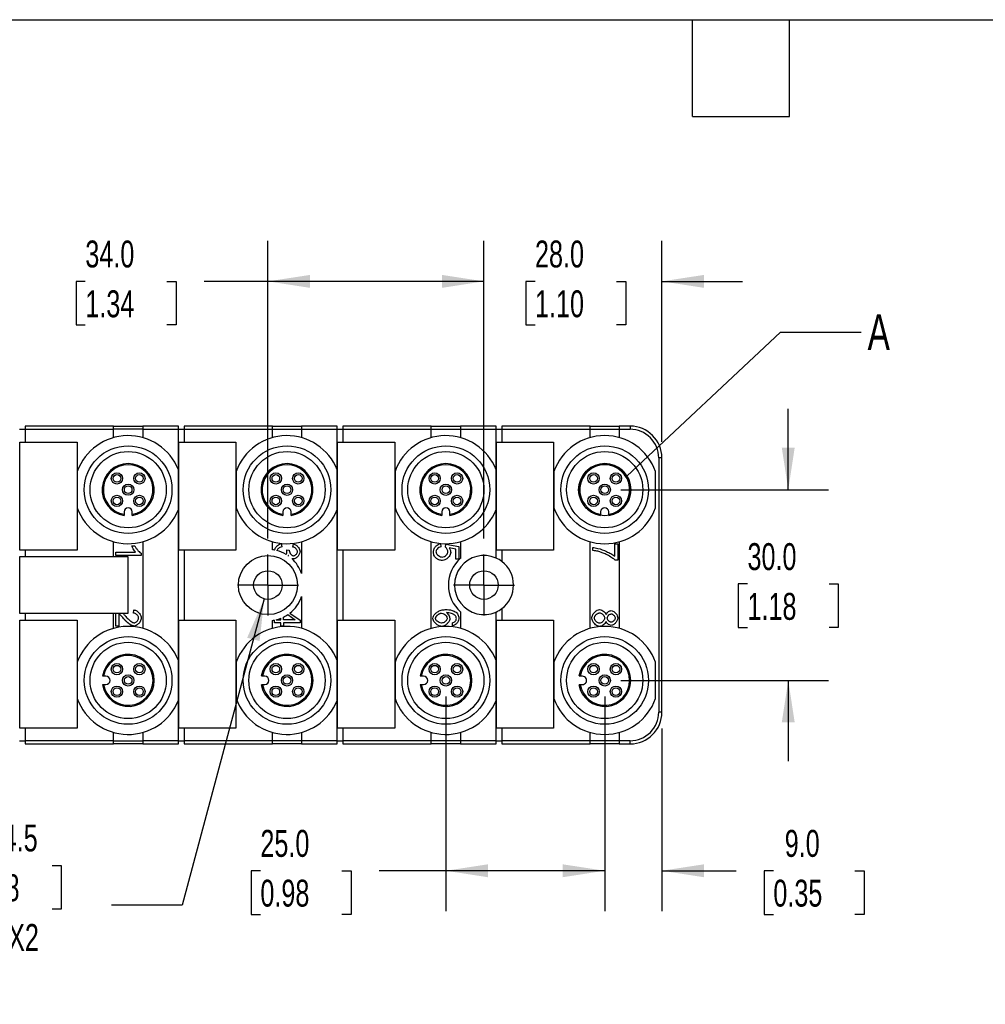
# Model space of a CAD drawing. Header units: millimetres. Extents: x 13 to 546, y 13 to 419.
# Tile 3 of 10: x 166 to 318, y 264 to 419. Entities that reach past the tile are written whole.
import ezdxf

# ---------------------------------------------------------------- set-up
doc = ezdxf.new("R2010")
doc.units = ezdxf.units.MM
doc.header["$LTSCALE"] = 2
doc.linetypes.add('SLD-Center', pattern=[19.05, 15.24, -1.27, 1.27, -1.27])
doc.linetypes.add('SLD-Solid', pattern=[0])
doc.layers.add('CENTER', color=40, linetype='SLD-Center')
doc.layers.add('DIMENSIONS', color=140, linetype='SLD-Solid', lineweight=25)
doc.layers.add('TEXT', color=140, linetype='SLD-Solid', lineweight=25)
doc.styles.add('SLDTEXTSTYLE0', font='TXT', dxfattribs={"width": 0.7})
doc.dimstyles.new('SLDDIMSTYLE0', dxfattribs={"dimtxt": 4.316016, "dimasz": 6.604, "dimexe": 0, "dimexo": 0.0625, "dimgap": 1.079004, "dimtad": 0, "dimtih": 1, "dimtoh": 1, "dimdec": 1, "dimrnd": 1e-09, "dimzin": 4, "dimdsep": 46, "dimtxsty": 'SLDTEXTSTYLE0', "dimsah": 1, "dimcen": 0.09, "dimadec": 0, "dimazin": 1, "dimtfac": 1, "dimtdec": 1, "dimtofl": 0, "dimtmove": 0, "dimatfit": 3, "dimfxl": 0, "dimfrac": 2, "dimtolj": 1, "dimtzin": 12, "dimarcsym": 0})
doc.dimstyles.new('SLDDIMSTYLE1', dxfattribs={"dimtxt": 4.316016, "dimasz": 6.604, "dimexe": 0, "dimexo": 0.0625, "dimgap": 1.079004, "dimtad": 0, "dimtih": 1, "dimtoh": 1, "dimdec": 1, "dimrnd": 1e-09, "dimzin": 4, "dimdsep": 46, "dimtxsty": 'SLDTEXTSTYLE0', "dimsah": 1, "dimcen": 0.09, "dimadec": 0, "dimazin": 1, "dimtfac": 1, "dimtdec": 1, "dimtmove": 0, "dimatfit": 0, "dimfxl": 0, "dimfrac": 2, "dimtolj": 1, "dimtzin": 12, "dimarcsym": 0})
doc.dimstyles.new('SLDDIMSTYLE4', dxfattribs={"dimtxt": 4.316016, "dimasz": 6.604, "dimexe": 0, "dimexo": 0.0625, "dimgap": 1.079004, "dimtad": 0, "dimtih": 1, "dimtoh": 1, "dimdec": 1, "dimrnd": 1e-09, "dimzin": 12, "dimdsep": 46, "dimtxsty": 'SLDTEXTSTYLE0', "dimsah": 1, "dimcen": 0, "dimadec": 0, "dimazin": 3, "dimtfac": 1, "dimtdec": 1, "dimtofl": 0, "dimtmove": 0, "dimatfit": 3, "dimfxl": 0, "dimfrac": 2, "dimtolj": 1, "dimtzin": 12, "dimarcsym": 0})
doc.dimstyles.new('SLDDIMSTYLE5', dxfattribs={"dimtxt": 0.18, "dimasz": 6.604, "dimexe": 0, "dimexo": 0.0625, "dimgap": 0, "dimtad": 0, "dimtih": 1, "dimtoh": 1, "dimdec": 0, "dimrnd": 1e-09, "dimzin": 0, "dimdsep": 46, "dimtxsty": 'Standard', "dimblk1": 'NONE', "dimblk2": 'NONE', "dimsah": 1, "dimcen": 0.09, "dimadec": 0, "dimazin": 0, "dimtfac": 6.604, "dimtdec": 0, "dimtofl": 0, "dimtmove": 0, "dimatfit": 3, "dimldrblk": 'NONE', "dimfxl": 0, "dimfrac": 2, "dimtolj": 1, "dimtzin": 0, "dimarcsym": 0})

# ---------------------------------------------------------------- blocks, each defined once
blk = doc.blocks.new('_D_8')
at = {"layer": 'DIMENSIONS'}
for p, q in [((286.85, 345.17), (286.85, 357.87)), ((260.5, 345.17), (293.2, 345.17)), ((280.43, 330.34), (278.98, 330.34)), ((278.98, 330.34), (278.98, 323.48)), ((293.26, 330.34), (294.71, 330.34)), ((294.71, 330.34), (294.71, 323.48)), ((278.98, 323.48), (280.43, 323.48)), ((294.71, 323.48), (293.26, 323.48)), ((260.5, 315.17), (293.2, 315.17)), ((286.85, 315.17), (286.85, 302.47))]:
    blk.add_line(p, q, dxfattribs=at)
for points in [[(286.85, 345.17), (287.86, 351.77), (285.83, 351.77)], [(286.85, 315.17), (285.83, 308.57), (287.86, 308.57)]]:
    blk.add_solid(points, dxfattribs=at)
at = {"layer": 'DIMENSIONS', "char_height": 4.233, "attachment_point": 1, "style": 'SLDTEXTSTYLE0'}
for s, insert in [('30.0', (280.43, 336.76)), ('1.18', (280.43, 328.93))]:
    blk.add_mtext(s, dxfattribs=dict(at, insert=insert))
blk = doc.blocks.new('_D_9')
at = {"layer": 'DIMENSIONS'}
for p, q in [((257.96, 312.63), (257.96, 278.88)), ((266.96, 307.63), (266.96, 278.88)), ((257.96, 285.23), (245.26, 285.23)), ((266.96, 285.23), (278.65, 285.23)), ((284.5, 285.23), (283.05, 285.23)), ((283.05, 285.23), (283.05, 278.37)), ((297.32, 285.23), (298.77, 285.23)), ((298.77, 285.23), (298.77, 278.37)), ((283.05, 278.37), (284.5, 278.37)), ((298.77, 278.37), (297.32, 278.37))]:
    blk.add_line(p, q, dxfattribs=at)
for points in [[(257.96, 285.23), (251.36, 286.24), (251.36, 284.21)], [(266.96, 285.23), (273.57, 284.21), (273.57, 286.24)]]:
    blk.add_solid(points, dxfattribs=at)
at = {"layer": 'DIMENSIONS', "char_height": 4.233, "attachment_point": 1, "style": 'SLDTEXTSTYLE0'}
for s, insert in [('9.0', (286.29, 291.65)), ('0.35', (284.5, 283.82))]:
    blk.add_mtext(s, dxfattribs=dict(at, insert=insert))
blk = doc.blocks.new('_D_10')
at = {"layer": 'DIMENSIONS'}
for p, q in [((232.96, 312.63), (232.96, 278.88)), ((257.96, 312.63), (257.96, 278.88)), ((203.77, 285.23), (202.32, 285.23)), ((202.32, 285.23), (202.32, 278.37)), ((216.59, 285.23), (218.04, 285.23)), ((218.04, 285.23), (218.04, 278.37)), ((232.96, 285.23), (222.44, 285.23)), ((257.96, 285.23), (232.96, 285.23)), ((202.32, 278.37), (203.77, 278.37)), ((218.04, 278.37), (216.59, 278.37))]:
    blk.add_line(p, q, dxfattribs=at)
for points in [[(232.96, 285.23), (239.57, 284.21), (239.57, 286.24)], [(257.96, 285.23), (251.36, 286.24), (251.36, 284.21)]]:
    blk.add_solid(points, dxfattribs=at)
at = {"layer": 'DIMENSIONS', "char_height": 4.233, "attachment_point": 1, "style": 'SLDTEXTSTYLE0'}
for s, insert in [('25.0', (203.77, 291.65)), ('0.98', (203.77, 283.82))]:
    blk.add_mtext(s, dxfattribs=dict(at, insert=insert))
blk = doc.blocks.new('_D_11')
at = {"layer": 'DIMENSIONS'}
for p, q in [((238.96, 337.5), (238.96, 384.29)), ((266.96, 352.71), (266.96, 384.29)), ((238.96, 377.94), (226.26, 377.94)), ((246.99, 377.94), (245.54, 377.94)), ((245.54, 377.94), (245.54, 371.08)), ((259.81, 377.94), (261.26, 377.94)), ((261.26, 377.94), (261.26, 371.08)), ((266.96, 377.94), (279.66, 377.94)), ((245.54, 371.08), (246.99, 371.08)), ((261.26, 371.08), (259.81, 371.08))]:
    blk.add_line(p, q, dxfattribs=at)
for points in [[(238.96, 377.94), (232.36, 378.95), (232.36, 376.92)], [(266.96, 377.94), (273.57, 376.92), (273.57, 378.95)]]:
    blk.add_solid(points, dxfattribs=at)
at = {"layer": 'DIMENSIONS', "char_height": 4.233, "attachment_point": 1, "style": 'SLDTEXTSTYLE0'}
for s, insert in [('28.0', (246.99, 384.36)), ('1.10', (246.99, 376.53))]:
    blk.add_mtext(s, dxfattribs=dict(at, insert=insert))
blk = doc.blocks.new('_D_12')
at = {"layer": 'DIMENSIONS'}
for p, q in [((204.96, 337.5), (204.96, 384.29)), ((238.96, 337.5), (238.96, 384.29)), ((176.22, 377.94), (174.77, 377.94)), ((174.77, 377.94), (174.77, 371.08)), ((189.05, 377.94), (190.5, 377.94)), ((190.5, 377.94), (190.5, 371.08)), ((204.96, 377.94), (194.9, 377.94)), ((238.96, 377.94), (204.96, 377.94)), ((174.77, 371.08), (176.22, 371.08)), ((190.5, 371.08), (189.05, 371.08))]:
    blk.add_line(p, q, dxfattribs=at)
for points in [[(204.96, 377.94), (211.57, 376.92), (211.57, 378.95)], [(238.96, 377.94), (232.36, 378.95), (232.36, 376.92)]]:
    blk.add_solid(points, dxfattribs=at)
at = {"layer": 'DIMENSIONS', "char_height": 4.233, "attachment_point": 1, "style": 'SLDTEXTSTYLE0'}
for s, insert in [('34.0', (176.22, 384.36)), ('1.34', (176.22, 376.53))]:
    blk.add_mtext(s, dxfattribs=dict(at, insert=insert))
blk = doc.blocks.new('_D_16')
at = {"layer": 'DIMENSIONS'}
for p, q in [((204.38, 328), (191.47, 279.81)), ((158.16, 286.07), (156.71, 286.07)), ((156.71, 286.07), (156.71, 279.21)), ((170.98, 286.07), (172.43, 286.07)), ((172.43, 286.07), (172.43, 279.21)), ((156.71, 279.21), (158.16, 279.21)), ((172.43, 279.21), (170.98, 279.21)), ((191.47, 279.81), (180.36, 279.81))]:
    blk.add_line(p, q, dxfattribs=at)
blk.add_solid([(204.38, 328), (201.69, 321.88), (203.65, 321.36)], dxfattribs=at)
at = {"layer": 'DIMENSIONS', "char_height": 4.233, "attachment_point": 1, "style": 'SLDTEXTSTYLE0'}
for s, insert in [('%%c', (156.69, 292.5)), ('4.5', (163.21, 292.5)), ('0.18', (158.16, 284.67)), ('THRU X2', (151.96, 276.85))]:
    blk.add_mtext(s, dxfattribs=dict(at, insert=insert))
blk = doc.blocks.new('SW_CENTERMARKSYMBOL_4')
at = {"layer": 'CENTER', "color": 0}
for p, q in [((0, 2.54), (0, 4.79)), ((0, 0), (0, 2.54)), ((-2.54, 0), (-4.79, 0)), ((0, 0), (-2.54, 0)), ((0, 0), (0, -2.54)), ((0, 0), (2.54, 0)), ((2.54, 0), (4.79, 0)), ((0, -2.54), (0, -4.79))]:
    blk.add_line(p, q, dxfattribs=at)
blk = doc.blocks.new('SW_CENTERMARKSYMBOL_5')
at = {"layer": 'CENTER', "color": 0}
for p, q in [((0, 2.54), (0, 4.79)), ((0, 0), (0, 2.54)), ((-2.54, 0), (-4.79, 0)), ((0, 0), (-2.54, 0)), ((0, 0), (0, -2.54)), ((0, 0), (2.54, 0)), ((2.54, 0), (4.79, 0)), ((0, -2.54), (0, -4.79))]:
    blk.add_line(p, q, dxfattribs=at)
blk = doc.blocks.new('_None')

msp = doc.modelspace()

# ---------------------------------------------------------------- linework, layer by layer
for p, q in [((180.66, 355.17), (166.76, 355.17)), ((166.76, 355.17), (166.76, 354.67)), ((180.66, 354.67), (180.66, 355.17)), ((180.66, 355.17), (185.26, 355.17)), ((190.86, 355.17), (185.26, 355.17)), ((185.26, 355.17), (185.26, 354.67)), ((190.86, 354.67), (190.86, 355.17)), ((205.66, 355.17), (191.76, 355.17)), ((191.76, 355.17), (191.76, 354.67)), ((205.66, 354.67), (205.66, 355.17)), ((205.66, 355.17), (210.26, 355.17)), ((210.26, 355.17), (210.26, 354.67)), ((215.86, 355.17), (210.26, 355.17)), ((215.86, 354.67), (215.86, 355.17)), ((230.66, 355.17), (216.76, 355.17)), ((216.76, 355.17), (216.76, 354.67)), ((230.66, 354.67), (230.66, 355.17)), ((230.66, 355.17), (235.26, 355.17)), ((235.26, 355.17), (235.26, 354.67)), ((240.86, 355.17), (235.26, 355.17)), ((240.86, 354.67), (240.86, 355.17)), ((255.66, 355.17), (241.76, 355.17)), ((241.76, 355.17), (241.76, 354.67)), ((255.66, 354.67), (255.66, 355.17)), ((255.66, 355.17), (260.26, 355.17)), ((261.96, 355.17), (260.26, 355.17)), ((260.26, 355.17), (260.26, 354.67)), ((261.96, 355.17), (261.96, 354.67)), ((165.86, 354.67), (166.76, 354.67)), ((166.76, 354.67), (180.66, 354.67)), ((166.76, 354.67), (166.76, 352.67)), ((180.66, 353.35), (180.66, 354.67)), ((185.26, 354.67), (180.66, 354.67)), ((185.26, 354.67), (190.86, 354.67)), ((185.26, 354.67), (185.26, 353.35)), ((190.86, 348.31), (190.86, 354.67)), ((190.86, 354.67), (191.76, 354.67)), ((191.76, 354.67), (205.66, 354.67)), ((191.76, 354.67), (191.76, 352.67)), ((205.66, 353.35), (205.66, 354.67)), ((205.66, 354.67), (210.26, 354.67)), ((210.26, 354.67), (215.86, 354.67)), ((210.26, 354.67), (210.26, 353.35)), ((215.86, 348.31), (215.86, 354.67)), ((215.86, 354.67), (216.76, 354.67)), ((216.76, 354.67), (230.66, 354.67)), ((216.76, 354.67), (216.76, 352.67)), ((230.66, 353.35), (230.66, 354.67)), ((230.66, 354.67), (235.26, 354.67)), ((235.26, 354.67), (240.86, 354.67)), ((235.26, 354.67), (235.26, 353.35)), ((240.86, 348.31), (240.86, 354.67)), ((240.86, 354.67), (241.76, 354.67)), ((241.76, 354.67), (255.66, 354.67)), ((241.76, 354.67), (241.76, 352.67)), ((255.66, 353.35), (255.66, 354.67)), ((255.66, 354.67), (260.26, 354.67)), ((260.26, 354.67), (261.96, 354.67)), ((260.26, 354.67), (260.26, 353.35)), ((165.91, 352.67), (174.91, 352.67)), ((165.91, 335.67), (165.91, 352.67)), ((174.91, 352.67), (174.91, 335.67)), ((190.91, 335.67), (190.91, 352.67)), ((190.91, 352.67), (199.91, 352.67)), ((199.91, 352.67), (199.91, 335.67)), ((215.91, 352.67), (224.91, 352.67)), ((215.91, 335.67), (215.91, 352.67)), ((224.91, 352.67), (224.91, 335.67)), ((240.91, 352.67), (249.91, 352.67)), ((240.91, 335.67), (240.91, 352.67)), ((249.91, 352.67), (249.91, 335.67)), ((266.96, 350.17), (266.46, 350.17)), ((266.46, 350.17), (266.46, 310.17)), ((266.96, 310.17), (266.96, 350.17)), ((174.96, 348.04), (174.96, 342.3)), ((190.86, 342.03), (190.86, 348.31)), ((199.96, 348.04), (199.96, 342.3)), ((215.86, 342.03), (215.86, 348.31)), ((224.96, 348.04), (224.96, 342.3)), ((240.86, 342.03), (240.86, 348.31)), ((249.96, 348.04), (249.96, 342.3)), ((265.96, 342.3), (265.96, 348.04)), ((182.31, 341.67), (182.31, 341.31)), ((182.31, 341.31), (182.31, 341.12)), ((183.61, 341.31), (183.61, 341.67)), ((183.61, 341.12), (183.61, 341.31)), ((190.86, 318.31), (190.86, 342.03)), ((207.31, 341.67), (207.31, 341.31)), ((207.31, 341.31), (207.31, 341.12)), ((208.61, 341.31), (208.61, 341.67)), ((208.61, 341.12), (208.61, 341.31)), ((215.86, 318.31), (215.86, 342.03)), ((232.31, 341.67), (232.31, 341.31)), ((232.31, 341.31), (232.31, 341.12)), ((233.61, 341.31), (233.61, 341.67)), ((233.61, 341.12), (233.61, 341.31)), ((240.86, 334.42), (240.86, 342.03)), ((257.31, 341.67), (257.31, 341.31)), ((257.31, 341.31), (257.31, 341.12)), ((258.61, 341.31), (258.61, 341.67)), ((258.61, 341.12), (258.61, 341.31)), ((180.66, 334.67), (180.66, 336.99)), ((183.53, 336.32), (184.01, 336.32)), ((185.26, 336.99), (185.26, 323.35)), ((205.66, 335.73), (205.66, 336.99)), ((207.06, 336.69), (207.12, 336.2)), ((208.89, 336.15), (208.98, 336.64)), ((210.26, 336.99), (210.26, 331.98)), ((230.66, 323.35), (230.66, 336.99)), ((232.11, 336.69), (232.16, 336.18)), ((232.9, 336.14), (232.96, 336.6)), ((232.96, 336.6), (235.01, 336.22)), ((235.01, 336.22), (235.01, 334.23)), ((235.26, 336.99), (235.26, 334.37)), ((255.66, 323.35), (255.66, 336.99)), ((256.07, 335.59), (256.07, 336.1)), ((259.54, 334.7), (259.54, 336.66)), ((259.54, 336.66), (260.01, 336.66)), ((260.01, 336.66), (260.01, 334.07)), ((260.26, 336.99), (260.26, 323.35)), ((174.91, 335.67), (165.91, 335.67)), ((165.91, 325.67), (165.91, 334.67)), ((165.91, 334.67), (182.91, 334.67)), ((166.76, 335.67), (166.76, 334.67)), ((181, 335.34), (184.13, 335.34)), ((181, 334.84), (181, 335.34)), ((185.01, 334.84), (181, 334.84)), ((182.91, 334.67), (182.91, 325.67)), ((185.01, 335.16), (185.01, 334.84)), ((199.91, 335.67), (190.91, 335.67)), ((191.76, 335.67), (191.76, 324.67)), ((207.89, 335.72), (208.32, 335.67)), ((224.91, 335.67), (215.91, 335.67)), ((216.76, 335.67), (216.76, 324.67)), ((234.54, 335.82), (233.47, 336.04)), ((234.54, 334.23), (234.54, 335.82)), ((249.91, 335.67), (240.91, 335.67)), ((241.76, 335.67), (241.76, 333.88)), ((235.01, 334.23), (234.54, 334.23)), ((260.01, 334.07), (259.63, 334.07)), ((210.26, 328.36), (210.26, 323.35)), ((182.91, 325.67), (165.91, 325.67)), ((166.76, 325.67), (166.76, 324.67)), ((180.66, 323.35), (180.66, 325.67)), ((181, 323.71), (181, 325.67)), ((181.47, 325.67), (181.47, 323.71)), ((183.81, 325.76), (183.86, 326.27)), ((208.08, 325.52), (209.23, 324.72)), ((208.41, 325.76), (210.01, 324.63)), ((235.26, 325.97), (235.26, 323.35)), ((240.86, 318.31), (240.86, 325.93)), ((241.76, 326.46), (241.76, 324.67)), ((165.91, 324.67), (174.91, 324.67)), ((165.91, 307.67), (165.91, 324.67)), ((174.91, 324.67), (174.91, 307.67)), ((181.47, 323.71), (181, 323.71)), ((190.91, 307.67), (190.91, 324.67)), ((190.91, 324.67), (199.91, 324.67)), ((199.91, 324.67), (199.91, 307.67)), ((205.66, 323.35), (205.66, 324.61)), ((206.01, 324.23), (206.01, 324.67)), ((206.97, 324.23), (206.01, 324.23)), ((206.24, 324.72), (206.97, 324.72)), ((206.97, 324.72), (206.97, 324.94)), ((206.97, 323.69), (206.97, 324.23)), ((207.42, 324.72), (207.42, 325.14)), ((209.23, 324.72), (207.42, 324.72)), ((210.01, 324.23), (207.42, 324.23)), ((207.42, 324.23), (207.42, 323.69)), ((210.01, 324.63), (210.01, 324.23)), ((215.91, 307.67), (215.91, 324.67)), ((215.91, 324.67), (224.91, 324.67)), ((224.91, 324.67), (224.91, 307.67)), ((234.02, 323.74), (233.98, 324.23)), ((240.91, 324.67), (249.91, 324.67)), ((240.91, 307.67), (240.91, 324.67)), ((249.91, 324.67), (249.91, 307.67)), ((207.42, 323.69), (206.97, 323.69)), ((174.96, 318.04), (174.96, 312.3)), ((190.86, 312.03), (190.86, 318.31)), ((199.96, 318.04), (199.96, 312.3)), ((215.86, 312.03), (215.86, 318.31)), ((224.96, 318.04), (224.96, 312.3)), ((240.86, 312.03), (240.86, 318.31)), ((249.96, 318.04), (249.96, 312.3)), ((265.96, 312.3), (265.96, 318.04)), ((179.1, 315.82), (178.92, 315.82)), ((178.92, 314.52), (179.1, 314.52)), ((179.46, 315.82), (179.1, 315.82)), ((179.1, 314.52), (179.46, 314.52)), ((204.1, 315.82), (203.92, 315.82)), ((203.92, 314.52), (204.1, 314.52)), ((204.46, 315.82), (204.1, 315.82)), ((204.1, 314.52), (204.46, 314.52)), ((229.1, 315.82), (228.92, 315.82)), ((228.92, 314.52), (229.1, 314.52)), ((229.46, 315.82), (229.1, 315.82)), ((229.1, 314.52), (229.46, 314.52)), ((254.1, 315.82), (253.92, 315.82)), ((253.92, 314.52), (254.1, 314.52)), ((254.46, 315.82), (254.1, 315.82)), ((254.1, 314.52), (254.46, 314.52)), ((190.86, 305.67), (190.86, 312.03)), ((215.86, 305.67), (215.86, 312.03)), ((240.86, 305.67), (240.86, 312.03)), ((266.96, 310.17), (266.46, 310.17)), ((174.91, 307.67), (165.91, 307.67)), ((166.76, 307.67), (166.76, 305.67)), ((180.66, 305.67), (180.66, 306.99)), ((185.26, 306.99), (185.26, 305.67)), ((199.91, 307.67), (190.91, 307.67)), ((191.76, 307.67), (191.76, 305.67)), ((205.66, 305.67), (205.66, 306.99)), ((210.26, 306.99), (210.26, 305.67)), ((224.91, 307.67), (215.91, 307.67)), ((216.76, 307.67), (216.76, 305.67)), ((230.66, 305.67), (230.66, 306.99)), ((235.26, 306.99), (235.26, 305.67)), ((249.91, 307.67), (240.91, 307.67)), ((241.76, 307.67), (241.76, 305.67)), ((255.66, 305.67), (255.66, 306.99)), ((260.26, 306.99), (260.26, 305.67)), ((165.86, 305.67), (166.76, 305.67)), ((180.66, 305.67), (166.76, 305.67)), ((166.76, 305.67), (166.76, 305.17)), ((166.76, 305.17), (180.66, 305.17)), ((180.66, 305.17), (180.66, 305.67)), ((180.66, 305.67), (185.26, 305.67)), ((185.26, 305.17), (180.66, 305.17)), ((190.86, 305.67), (185.26, 305.67)), ((185.26, 305.67), (185.26, 305.17)), ((185.26, 305.17), (190.86, 305.17)), ((190.86, 305.17), (190.86, 305.67)), ((190.86, 305.67), (191.76, 305.67)), ((205.66, 305.67), (191.76, 305.67)), ((191.76, 305.67), (191.76, 305.17)), ((191.76, 305.17), (205.66, 305.17)), ((205.66, 305.17), (205.66, 305.67)), ((210.26, 305.67), (205.66, 305.67)), ((210.26, 305.17), (205.66, 305.17)), ((210.26, 305.67), (210.26, 305.17)), ((215.86, 305.67), (210.26, 305.67)), ((210.26, 305.17), (215.86, 305.17)), ((215.86, 305.17), (215.86, 305.67)), ((215.86, 305.67), (216.76, 305.67)), ((230.66, 305.67), (216.76, 305.67)), ((216.76, 305.67), (216.76, 305.17)), ((216.76, 305.17), (230.66, 305.17)), ((230.66, 305.17), (230.66, 305.67)), ((235.26, 305.67), (230.66, 305.67)), ((235.26, 305.17), (230.66, 305.17)), ((240.86, 305.67), (235.26, 305.67)), ((235.26, 305.67), (235.26, 305.17)), ((235.26, 305.17), (240.86, 305.17)), ((240.86, 305.17), (240.86, 305.67)), ((240.86, 305.67), (241.76, 305.67)), ((255.66, 305.67), (241.76, 305.67)), ((241.76, 305.67), (241.76, 305.17)), ((241.76, 305.17), (255.66, 305.17)), ((255.66, 305.17), (255.66, 305.67)), ((260.26, 305.67), (255.66, 305.67)), ((260.26, 305.17), (255.66, 305.17)), ((261.96, 305.67), (260.26, 305.67)), ((260.26, 305.67), (260.26, 305.17)), ((260.26, 305.17), (261.96, 305.17)), ((261.96, 305.17), (261.96, 305.67))]:
    msp.add_line(p, q)
for centre, radius in [((182.96, 345.17), 6.9), ((207.96, 345.17), 6.9), ((232.96, 345.17), 6.9), ((257.96, 345.17), 6.9), ((182.96, 345.17), 6), ((207.96, 345.17), 6), ((232.96, 345.17), 6), ((257.96, 345.17), 6), ((181.2, 346.94), 0.889), ((181.2, 346.94), 0.6), ((184.73, 346.94), 0.889), ((184.73, 346.94), 0.6), ((206.2, 346.94), 0.889), ((206.2, 346.94), 0.6), ((209.73, 346.94), 0.888), ((209.73, 346.94), 0.6), ((231.2, 346.94), 0.888), ((231.2, 346.94), 0.6), ((234.73, 346.94), 0.889), ((234.73, 346.94), 0.6), ((256.2, 346.94), 0.889), ((256.2, 346.94), 0.6), ((259.73, 346.94), 0.889), ((259.73, 346.94), 0.6), ((182.96, 345.17), 0.888), ((182.96, 345.17), 0.6), ((207.96, 345.17), 0.889), ((207.96, 345.17), 0.6), ((232.96, 345.17), 0.889), ((232.96, 345.17), 0.6), ((257.96, 345.17), 0.888), ((257.96, 345.17), 0.6), ((181.2, 343.4), 0.888), ((181.2, 343.4), 0.6), ((184.73, 343.4), 0.889), ((184.73, 343.4), 0.6), ((206.2, 343.4), 0.889), ((206.2, 343.4), 0.6), ((209.73, 343.4), 0.888), ((209.73, 343.4), 0.6), ((231.2, 343.4), 0.889), ((231.2, 343.4), 0.6), ((234.73, 343.4), 0.889), ((234.73, 343.4), 0.6), ((256.2, 343.4), 0.889), ((256.2, 343.4), 0.6), ((259.73, 343.4), 0.889), ((259.73, 343.4), 0.6), ((204.96, 330.17), 4.65), ((204.96, 330.17), 2.25), ((238.96, 330.17), 2.25), ((182.96, 315.17), 6.9), ((182.96, 315.17), 6), ((207.96, 315.17), 6.9), ((207.96, 315.17), 6), ((232.96, 315.17), 6.9), ((232.96, 315.17), 6), ((257.96, 315.17), 6.9), ((257.96, 315.17), 6), ((181.2, 316.94), 0.889), ((181.2, 316.94), 0.6), ((184.73, 316.94), 0.889), ((184.73, 316.94), 0.6), ((206.2, 316.94), 0.889), ((206.2, 316.94), 0.6), ((209.73, 316.94), 0.888), ((209.73, 316.94), 0.6), ((231.2, 316.94), 0.888), ((231.2, 316.94), 0.6), ((234.73, 316.94), 0.889), ((234.73, 316.94), 0.6), ((256.2, 316.94), 0.889), ((256.2, 316.94), 0.6), ((259.73, 316.94), 0.889), ((259.73, 316.94), 0.6), ((182.96, 315.17), 0.888), ((207.96, 315.17), 0.889), ((232.96, 315.17), 0.889), ((257.96, 315.17), 0.888), ((182.96, 315.17), 0.6), ((207.96, 315.17), 0.6), ((232.96, 315.17), 0.6), ((257.96, 315.17), 0.6), ((181.2, 313.4), 0.888), ((181.2, 313.4), 0.6), ((184.73, 313.4), 0.889), ((184.73, 313.4), 0.6), ((206.2, 313.4), 0.889), ((206.2, 313.4), 0.6), ((209.73, 313.4), 0.888), ((209.73, 313.4), 0.6), ((231.2, 313.4), 0.889), ((231.2, 313.4), 0.6), ((234.73, 313.4), 0.889), ((234.73, 313.4), 0.6), ((256.2, 313.4), 0.889), ((256.2, 313.4), 0.6), ((259.73, 313.4), 0.889), ((259.73, 313.4), 0.6)]:
    msp.add_circle(centre, radius)
for centre, radius, start, end in [((261.96, 350.17), 5, 0, 90), ((182.96, 345.17), 8.5, 21.6567, 160.2501), ((207.96, 345.17), 8.5, 21.6567, 160.2501), ((232.96, 345.17), 8.5, 21.6567, 160.2501), ((257.96, 345.17), 8.5, 19.7499, 160.2501), ((261.96, 350.17), 4.5, 359.9999, 90.0001), ((182.96, 345.17), 4.1, 279.122, 260.878), ((182.96, 345.17), 3.92, 279.5495, 260.4505), ((207.96, 345.17), 4.1, 279.122, 260.878), ((207.96, 345.17), 3.92, 279.5495, 260.4505), ((232.96, 345.17), 4.1, 279.122, 260.878), ((232.96, 345.17), 3.92, 279.5495, 260.4505), ((257.96, 345.17), 4.1, 279.122, 260.878), ((257.96, 345.17), 3.92, 279.5495, 260.4505), ((182.96, 345.17), 8.5, 199.7499, 338.3433), ((182.96, 341.67), 0.65, 0, 180), ((207.96, 345.17), 8.5, 199.7499, 338.3433), ((207.96, 341.67), 0.65, 0, 180), ((232.96, 345.17), 8.5, 199.7499, 338.3433), ((232.96, 341.67), 0.65, 360, 180), ((257.96, 345.17), 8.5, 199.7499, 340.2501), ((257.96, 341.67), 0.65, 360, 180), ((204.96, 330.17), 5.6, 79.5872, 82.8193), ((204.96, 330.17), 5.6, 59.4959, 75.4106), ((204.99, 330.2), 5.56, 54.4922, 55.2769), ((238.96, 330.17), 4.65, 65.8829, 294.1171), ((204.96, 330.17), 5.6, 18.8393, 48.0225), ((238.96, 330.17), 5.6, 131.3543, 228.6457), ((238.96, 330.17), 4.65, 52.9754, 65.8835), ((238.96, 330.17), 4.65, 307.024, 52.976), ((204.96, 330.17), 5.6, 308.0017, 341.1606), ((204.96, 330.17), 5.6, 296.0414, 303.7921), ((238.96, 330.17), 4.65, 294.1165, 307.0246), ((204.96, 330.17), 5.6, 277.1809, 280.8068), ((204.96, 330.17), 5.6, 283.223, 291.0051), ((182.96, 315.17), 8.5, 21.6567, 160.2501), ((207.96, 315.17), 8.5, 21.6567, 160.2501), ((232.96, 315.17), 8.5, 21.6567, 160.2501), ((257.96, 315.17), 8.5, 19.7499, 160.2501), ((182.96, 315.17), 4.1, 189.122, 170.878), ((182.96, 315.17), 3.92, 189.5495, 170.4505), ((207.96, 315.17), 4.1, 189.122, 170.878), ((207.96, 315.17), 3.92, 189.5495, 170.4505), ((232.96, 315.17), 4.1, 189.122, 170.878), ((232.96, 315.17), 3.92, 189.5495, 170.4505), ((257.96, 315.17), 4.1, 189.122, 170.878), ((257.96, 315.17), 3.92, 189.5495, 170.4505), ((179.46, 315.17), 0.65, 270, 90), ((204.46, 315.17), 0.65, 270, 90), ((229.46, 315.17), 0.65, 270, 90), ((254.46, 315.17), 0.65, 269.9997, 90.0003), ((182.96, 315.17), 8.5, 199.7499, 338.3433), ((207.96, 315.17), 8.5, 199.7499, 338.3433), ((232.96, 315.17), 8.5, 199.7499, 338.3433), ((257.96, 315.17), 8.5, 199.7499, 340.2501), ((261.96, 310.17), 5, 270, 0), ((261.96, 310.17), 4.5, 269.9999, 0.0001)]:
    msp.add_arc(centre, radius, start, end)
for points, knots in [([(184.13, 335.34), (184.07, 335.41), (183.93, 335.58), (183.73, 335.91), (183.61, 336.17), (183.53, 336.32)], [0, 0, 0, 0, 0.247061, 0.570442, 1, 1, 1, 1]), ([(184.01, 336.32), (184.08, 336.19), (184.24, 335.92), (184.52, 335.59), (184.77, 335.32), (184.94, 335.21), (185.01, 335.16)], [0, 0, 0, 0, 0.287368, 0.608682, 0.835465, 1, 1, 1, 1]), ([(205.98, 335.68), (206.04, 335.81), (206.16, 336.09), (206.45, 336.39), (206.75, 336.61), (206.96, 336.67), (207.06, 336.69)], [0, 0, 0, 0, 0.2855495, 0.5848165, 0.8060543, 1, 1, 1, 1]), ([(207.12, 336.2), (207.03, 336.17), (206.84, 336.11), (206.63, 335.95), (206.47, 335.77), (206.4, 335.65), (206.37, 335.59)], [0, 0, 0, 0, 0.292609, 0.584647, 0.802697, 1, 1, 1, 1]), ([(209.61, 335.43), (209.6, 335.48), (209.58, 335.61), (209.48, 335.78), (209.33, 335.94), (209.13, 336.08), (208.97, 336.13), (208.89, 336.15)], [0, 0, 0, 0, 0.157585, 0.338221, 0.534773, 0.771717, 1, 1, 1, 1]), ([(208.98, 336.64), (209.12, 336.59), (209.42, 336.47), (209.73, 336.14), (209.96, 335.79), (210, 335.55), (210.01, 335.44)], [0, 0, 0, 0, 0.270873, 0.570575, 0.798865, 1, 1, 1, 1]), ([(231, 335.41), (231.03, 335.57), (231.09, 335.91), (231.41, 336.3), (231.74, 336.59), (232, 336.66), (232.11, 336.69)], [0, 0, 0, 0, 0.27186, 0.572616, 0.800654, 1, 1, 1, 1]), ([(232.16, 336.18), (232.05, 336.14), (231.83, 336.08), (231.6, 335.86), (231.44, 335.63), (231.41, 335.48), (231.4, 335.41)], [0, 0, 0, 0, 0.290978, 0.592828, 0.813136, 1, 1, 1, 1]), ([(233.29, 335.42), (233.28, 335.49), (233.25, 335.65), (233.14, 335.86), (233.03, 336.03), (232.94, 336.11), (232.9, 336.14)], [0, 0, 0, 0, 0.270078, 0.580029, 0.811582, 1, 1, 1, 1]), ([(256.07, 336.1), (256.34, 336.06), (257.1, 335.93), (258.04, 335.55), (258.93, 335.13), (259.34, 334.85), (259.54, 334.7)], [0, 0, 0, 0, 0.221619, 0.604853, 0.80118, 1, 1, 1, 1]), ([(207.81, 335), (207.85, 335.06), (207.93, 335.18), (207.94, 335.32), (207.95, 335.38)], [0, 0, 0, 0, 0.588069, 1, 1, 1, 1]), ([(207.95, 335.38), (207.95, 335.43), (207.94, 335.55), (207.91, 335.66), (207.89, 335.72)], [0, 0, 0, 0, 0.5049723, 1, 1, 1, 1]), ([(208.17, 334.82), (208.16, 334.81), (208.16, 334.79), (208.16, 334.78), (208.15, 334.77)], [0, 0, 0, 0, 0.556232, 1, 1, 1, 1]), ([(208.22, 334.73), (208.21, 334.75), (208.19, 334.77), (208.17, 334.8), (208.17, 334.82)], [0, 0, 0, 0, 0.570562, 1, 1, 1, 1]), ([(208.32, 335.67), (208.32, 335.65), (208.32, 335.63), (208.32, 335.6), (208.32, 335.59)], [0, 0, 0, 0, 0.6367207, 1, 1, 1, 1]), ([(208.32, 335.59), (208.34, 335.49), (208.37, 335.27), (208.54, 335.02), (208.75, 334.82), (208.91, 334.79), (208.99, 334.77)], [0, 0, 0, 0, 0.266525, 0.570443, 0.798135, 1, 1, 1, 1]), ([(210.01, 335.44), (210, 335.36), (209.98, 335.15), (209.79, 334.81), (209.53, 334.52), (209.26, 334.34), (209.09, 334.27), (209, 334.27), (208.98, 334.27)], [0, 0, 0, 0, 0.130661, 0.390151, 0.670304, 0.836681, 0.958564, 1, 1, 1, 1]), ([(208.99, 334.77), (209.04, 334.78), (209.15, 334.8), (209.31, 334.9), (209.45, 335.04), (209.58, 335.22), (209.6, 335.36), (209.61, 335.43)], [0, 0, 0, 0, 0.166323, 0.35575, 0.557823, 0.791147, 1, 1, 1, 1]), ([(231.48, 334.36), (231.4, 334.43), (231.24, 334.58), (231.04, 334.94), (231.01, 335.22), (231, 335.41)], [0, 0, 0, 0, 0.278749, 0.54864, 1, 1, 1, 1]), ([(231.4, 335.41), (231.41, 335.35), (231.43, 335.22), (231.56, 335), (231.78, 334.79), (232.07, 334.61), (232.28, 334.58), (232.38, 334.56)], [0, 0, 0, 0, 0.129795, 0.279325, 0.54147, 0.779844, 1, 1, 1, 1]), ([(232.38, 334.56), (232.5, 334.58), (232.76, 334.63), (233.04, 334.87), (233.24, 335.14), (233.27, 335.33), (233.29, 335.42)], [0, 0, 0, 0, 0.276166, 0.574549, 0.800115, 1, 1, 1, 1]), ([(233.72, 335.28), (233.7, 335.18), (233.67, 334.95), (233.47, 334.65), (233.19, 334.36), (232.84, 334.11), (232.56, 334.06), (232.42, 334.04)], [0, 0, 0, 0, 0.164251, 0.353982, 0.557279, 0.791645, 1, 1, 1, 1]), ([(233.47, 336.04), (233.55, 335.91), (233.69, 335.67), (233.71, 335.4), (233.72, 335.28)], [0, 0, 0, 0, 0.5717957, 1, 1, 1, 1]), ([(257.17, 335.41), (256.97, 335.46), (256.61, 335.55), (256.23, 335.58), (256.07, 335.59)], [0, 0, 0, 0, 0.543417, 1, 1, 1, 1]), ([(259.63, 334.07), (259.46, 334.2), (259.05, 334.52), (258.39, 334.87), (257.75, 335.2), (257.35, 335.34), (257.17, 335.41)], [0, 0, 0, 0, 0.232742, 0.545527, 0.793538, 1, 1, 1, 1]), ([(208.98, 334.27), (208.93, 334.27), (208.84, 334.28), (208.75, 334.32), (208.71, 334.33)], [0, 0, 0, 0, 0.523488, 1, 1, 1, 1]), ([(232.42, 334.04), (232.23, 334.06), (231.89, 334.08), (231.6, 334.27), (231.48, 334.36)], [0, 0, 0, 0, 0.567961, 1, 1, 1, 1]), ([(182.24, 324.9), (182.08, 325.1), (181.84, 325.38), (181.56, 325.6), (181.47, 325.67)], [0, 0, 0, 0, 0.699405, 1, 1, 1, 1]), ([(182.17, 325.67), (182.23, 325.61), (182.34, 325.5), (182.43, 325.38), (182.48, 325.33)], [0, 0, 0, 0, 0.567548, 1, 1, 1, 1]), ([(182.48, 325.33), (182.63, 325.16), (182.9, 324.85), (183.32, 324.5), (183.63, 324.31), (183.82, 324.24), (183.89, 324.23), (183.92, 324.23)], [0, 0, 0, 0, 0.3663664, 0.679735, 0.8888317, 0.9504151, 1, 1, 1, 1]), ([(184.61, 324.98), (184.6, 325.05), (184.58, 325.19), (184.46, 325.39), (184.29, 325.57), (184.07, 325.72), (183.89, 325.75), (183.81, 325.76)], [0, 0, 0, 0, 0.171024, 0.359315, 0.557425, 0.78743, 1, 1, 1, 1]), ([(183.86, 326.27), (184.02, 326.22), (184.36, 326.12), (184.71, 325.76), (184.96, 325.37), (185, 325.1), (185.01, 324.97)], [0, 0, 0, 0, 0.267876, 0.560852, 0.78918, 1, 1, 1, 1]), ([(230.93, 324.92), (230.95, 325.05), (231, 325.31), (231.27, 325.66), (231.67, 325.99), (232.22, 326.25), (232.65, 326.29), (232.87, 326.31)], [0, 0, 0, 0, 0.142064, 0.309042, 0.498792, 0.742401, 1, 1, 1, 1]), ([(231.33, 324.94), (231.34, 324.98), (231.35, 325.04), (231.39, 325.14), (231.43, 325.21), (231.49, 325.29), (231.56, 325.37), (231.65, 325.46), (231.73, 325.52), (231.81, 325.58), (231.9, 325.63), (232, 325.68), (232.09, 325.71), (232.18, 325.74), (232.26, 325.75), (232.29, 325.75)], [0, 0, 0, 0, 0.093757, 0.140034, 0.232755, 0.278991, 0.371561, 0.464096, 0.55662, 0.602844, 0.695368, 0.787905, 0.834142, 0.916155, 1, 1, 1, 1]), ([(232.29, 325.75), (232.41, 325.73), (232.65, 325.68), (232.91, 325.45), (233.11, 325.21), (233.14, 325.03), (233.16, 324.95)], [0, 0, 0, 0, 0.276675, 0.581553, 0.808609, 1, 1, 1, 1]), ([(232.87, 326.31), (233.25, 326.31), (233.85, 326.3), (234.36, 326), (234.56, 325.88)], [0, 0, 0, 0, 0.6279531, 1, 1, 1, 1]), ([(234.48, 325.32), (234.44, 325.36), (234.36, 325.45), (234.14, 325.57), (233.72, 325.76), (233.32, 325.8), (233.06, 325.83)], [0, 0, 0, 0, 0.102453, 0.234508, 0.487762, 1, 1, 1, 1]), ([(233.06, 325.83), (233.14, 325.76), (233.3, 325.61), (233.45, 325.34), (233.56, 325.08), (233.58, 324.93), (233.59, 324.85)], [0, 0, 0, 0, 0.270951, 0.579178, 0.81006, 1, 1, 1, 1]), ([(234.61, 324.91), (234.6, 324.99), (234.59, 325.14), (234.51, 325.27), (234.48, 325.32)], [0, 0, 0, 0, 0.566988, 1, 1, 1, 1]), ([(234.56, 325.88), (234.63, 325.81), (234.79, 325.67), (234.97, 325.33), (235, 325.05), (235.01, 324.88)], [0, 0, 0, 0, 0.278437, 0.548558, 1, 1, 1, 1]), ([(255.93, 324.98), (255.97, 325.16), (256.04, 325.53), (256.39, 325.93), (256.76, 326.22), (257.03, 326.28), (257.16, 326.3)], [0, 0, 0, 0, 0.275145, 0.57813, 0.805304, 1, 1, 1, 1]), ([(256.33, 324.98), (256.34, 325.03), (256.35, 325.13), (256.41, 325.24), (256.47, 325.34), (256.52, 325.42), (256.6, 325.5), (256.67, 325.57), (256.74, 325.62), (256.81, 325.68), (256.9, 325.72), (256.98, 325.76), (257.06, 325.78), (257.12, 325.79), (257.15, 325.79)], [0, 0, 0, 0, 0.128236, 0.240634, 0.296643, 0.408822, 0.464825, 0.576967, 0.632966, 0.68897, 0.801175, 0.857196, 0.91324, 1, 1, 1, 1]), ([(257.15, 325.79), (257.22, 325.78), (257.37, 325.76), (257.57, 325.64), (257.75, 325.46), (257.91, 325.25), (257.94, 325.08), (257.96, 324.99)], [0, 0, 0, 0, 0.169587, 0.361997, 0.565467, 0.797125, 1, 1, 1, 1]), ([(257.16, 326.3), (257.28, 326.28), (257.53, 326.24), (257.82, 326.03), (258.06, 325.8), (258.13, 325.62), (258.17, 325.53)], [0, 0, 0, 0, 0.268118, 0.567699, 0.797078, 1, 1, 1, 1]), ([(258.17, 325.53), (258.22, 325.62), (258.31, 325.8), (258.54, 325.98), (258.77, 326.11), (258.91, 326.13), (258.98, 326.14)], [0, 0, 0, 0, 0.278341, 0.578793, 0.804295, 1, 1, 1, 1]), ([(258.36, 324.98), (258.38, 325.07), (258.42, 325.25), (258.6, 325.45), (258.79, 325.6), (258.93, 325.62), (259, 325.63)], [0, 0, 0, 0, 0.266713, 0.566845, 0.796914, 1, 1, 1, 1]), ([(258.98, 326.14), (259.07, 326.12), (259.26, 326.09), (259.51, 325.91), (259.75, 325.67), (259.96, 325.36), (260, 325.11), (260.01, 324.99)], [0, 0, 0, 0, 0.159074, 0.344612, 0.546097, 0.782948, 1, 1, 1, 1]), ([(259, 325.63), (259.04, 325.62), (259.13, 325.61), (259.29, 325.52), (259.44, 325.38), (259.58, 325.19), (259.6, 325.05), (259.61, 324.98)], [0, 0, 0, 0, 0.1327714, 0.2865259, 0.5534261, 0.7900074, 1, 1, 1, 1]), ([(183.9, 323.72), (183.84, 323.73), (183.74, 323.74), (183.6, 323.79), (183.52, 323.83), (183.45, 323.86), (183.39, 323.89), (183.32, 323.93), (183.26, 323.97), (183.2, 324.01), (183.14, 324.05), (183.07, 324.1), (183.02, 324.14), (182.96, 324.19), (182.9, 324.24), (182.86, 324.27), (182.82, 324.31), (182.76, 324.36), (182.7, 324.41), (182.65, 324.46), (182.61, 324.5), (182.56, 324.55), (182.51, 324.6), (182.46, 324.66), (182.4, 324.71), (182.35, 324.77), (182.29, 324.83), (182.26, 324.87), (182.24, 324.9)], [0, 0, 0, 0, 0.094746, 0.148326, 0.201884, 0.228648, 0.255413, 0.308951, 0.335714, 0.362478, 0.41601, 0.442773, 0.469536, 0.523066, 0.549828, 0.576591, 0.603354, 0.630116, 0.683644, 0.710406, 0.737169, 0.763931, 0.817458, 0.84422, 0.870982, 0.924509, 0.951271, 1, 1, 1, 1]), ([(185.01, 324.97), (184.98, 324.8), (184.92, 324.45), (184.6, 324.07), (184.26, 323.79), (184.02, 323.74), (183.9, 323.72)], [0, 0, 0, 0, 0.283444, 0.586636, 0.810367, 1, 1, 1, 1]), ([(183.92, 324.23), (183.97, 324.24), (184.1, 324.26), (184.27, 324.37), (184.43, 324.53), (184.57, 324.74), (184.6, 324.9), (184.61, 324.98)], [0, 0, 0, 0, 0.160985, 0.348179, 0.550519, 0.786552, 1, 1, 1, 1]), ([(232.3, 323.67), (232.21, 323.68), (231.96, 323.71), (231.57, 323.93), (231.22, 324.24), (231.01, 324.57), (230.94, 324.79), (230.93, 324.9), (230.93, 324.92)], [0, 0, 0, 0, 0.127693, 0.38125, 0.654748, 0.829825, 0.963351, 1, 1, 1, 1]), ([(232.27, 324.18), (232.14, 324.2), (231.88, 324.24), (231.62, 324.44), (231.45, 324.63), (231.36, 324.78), (231.34, 324.89), (231.33, 324.94)], [0, 0, 0, 0, 0.292996, 0.599864, 0.750584, 0.884982, 1, 1, 1, 1]), ([(233.16, 324.95), (233.15, 324.89), (233.12, 324.74), (232.99, 324.55), (232.8, 324.37), (232.56, 324.22), (232.36, 324.19), (232.27, 324.18)], [0, 0, 0, 0, 0.158586, 0.341635, 0.540761, 0.777623, 1, 1, 1, 1]), ([(233.59, 324.85), (233.58, 324.77), (233.56, 324.59), (233.37, 324.29), (233.09, 324), (232.71, 323.74), (232.43, 323.69), (232.3, 323.67)], [0, 0, 0, 0, 0.131746, 0.2840142, 0.5491928, 0.786366, 1, 1, 1, 1]), ([(233.98, 324.23), (234.07, 324.25), (234.22, 324.29), (234.35, 324.38), (234.4, 324.41)], [0, 0, 0, 0, 0.622931, 1, 1, 1, 1]), ([(235.01, 324.88), (234.99, 324.74), (234.93, 324.43), (234.65, 324.1), (234.35, 323.84), (234.12, 323.77), (234.02, 323.74)], [0, 0, 0, 0, 0.266436, 0.564445, 0.794276, 1, 1, 1, 1]), ([(234.4, 324.41), (234.47, 324.49), (234.59, 324.64), (234.6, 324.83), (234.61, 324.91)], [0, 0, 0, 0, 0.556668, 1, 1, 1, 1]), ([(257.14, 323.66), (257.04, 323.68), (256.82, 323.72), (256.52, 323.92), (256.24, 324.2), (256, 324.56), (255.95, 324.84), (255.93, 324.98)], [0, 0, 0, 0, 0.160911, 0.347779, 0.549729, 0.785656, 1, 1, 1, 1]), ([(257.14, 324.17), (257.07, 324.18), (256.92, 324.2), (256.72, 324.33), (256.54, 324.5), (256.38, 324.72), (256.35, 324.9), (256.33, 324.98)], [0, 0, 0, 0, 0.169446, 0.36115, 0.563973, 0.795668, 1, 1, 1, 1]), ([(257.96, 324.99), (257.94, 324.92), (257.92, 324.77), (257.79, 324.57), (257.62, 324.38), (257.4, 324.22), (257.22, 324.19), (257.14, 324.17)], [0, 0, 0, 0, 0.169581, 0.362001, 0.56549, 0.797156, 1, 1, 1, 1]), ([(258.17, 324.42), (258.11, 324.31), (258, 324.09), (257.71, 323.86), (257.42, 323.7), (257.23, 323.68), (257.14, 323.66)], [0, 0, 0, 0, 0.268582, 0.569161, 0.798946, 1, 1, 1, 1]), ([(258.97, 323.83), (258.88, 323.84), (258.69, 323.88), (258.47, 324.04), (258.28, 324.21), (258.2, 324.35), (258.17, 324.42)], [0, 0, 0, 0, 0.252903, 0.549084, 0.784331, 1, 1, 1, 1]), ([(258.97, 324.34), (258.92, 324.34), (258.81, 324.36), (258.66, 324.46), (258.52, 324.6), (258.39, 324.77), (258.37, 324.91), (258.36, 324.98)], [0, 0, 0, 0, 0.163846, 0.353367, 0.556634, 0.791186, 1, 1, 1, 1]), ([(260.01, 324.99), (259.98, 324.84), (259.92, 324.51), (259.65, 324.18), (259.39, 323.97), (259.18, 323.86), (259.04, 323.84), (258.97, 323.83)], [0, 0, 0, 0, 0.279877, 0.584477, 0.738116, 0.877869, 1, 1, 1, 1]), ([(259.61, 324.98), (259.6, 324.93), (259.58, 324.81), (259.48, 324.65), (259.34, 324.5), (259.18, 324.37), (259.04, 324.35), (258.97, 324.34)], [0, 0, 0, 0, 0.170766, 0.364826, 0.569719, 0.80127, 1, 1, 1, 1])]:
    msp.add_open_spline(points, degree=3, knots=knots)
at = {"layer": 'TEXT'}
for p, q in [((12.7, 419.1), (546.1, 419.1)), ((271.78, 403.86), (271.78, 419.1)), ((287.02, 403.86), (287.02, 419.1)), ((271.78, 403.86), (287.02, 403.86))]:
    msp.add_line(p, q, dxfattribs=at)
msp.add_circle((257.96, 345.17), 4.1, dxfattribs=at)

# ---------------------------------------------------------------- block references
at = {"layer": 'CENTER'}
for name, p in [('SW_CENTERMARKSYMBOL_4', (204.96, 330.17)), ('SW_CENTERMARKSYMBOL_5', (238.96, 330.17))]:
    msp.add_blockref(name, p, dxfattribs=at)

# ---------------------------------------------------------------- texts
at = {"layer": 'TEXT', "insert": (299.33, 372.77), "char_height": 5.64, "attachment_point": 1, "style": 'SLDTEXTSTYLE0'}
msp.add_mtext('A', dxfattribs=at)

# ---------------------------------------------------------------- dimensions: what is measured, and where the dimension line sits
at = {"layer": 'DIMENSIONS'}
for base, p1, p2, dimstyle, picture, middle in [((204.96, 377.94), (238.96, 334.96), (204.96, 334.96), 'SLDDIMSTYLE0', '_D_12', (182.64, 377.94)), ((238.96, 377.94), (266.96, 350.17), (238.96, 334.96), 'SLDDIMSTYLE1', '_D_11', (253.4, 377.94)), ((232.96, 285.23), (257.96, 315.17), (232.96, 315.17), 'SLDDIMSTYLE0', '_D_10', (210.18, 285.23)), ((257.96, 285.23), (266.96, 310.17), (257.96, 315.17), 'SLDDIMSTYLE1', '_D_9', (290.91, 285.23))]:
    dim = msp.add_linear_dim(base=base, p1=p1, p2=p2, dimstyle=dimstyle, dxfattribs=at)
    dim.commit()
    dim.dimension.update_dxf_attribs({"geometry": picture, "text_midpoint": middle, "dimtype": 160})
dim = msp.add_linear_dim(base=(286.85, 315.17), p1=(257.96, 345.17), p2=(257.96, 315.17), angle=90, dimstyle='SLDDIMSTYLE1', dxfattribs=at)
dim.commit()
dim.dimension.update_dxf_attribs({"geometry": '_D_8', "text_midpoint": (286.85, 330.34), "dimtype": 160})
dim = msp.add_diameter_dim_2p(p1=(205.55, 332.34), p2=(204.38, 328), text='<>\\PTHRU X2', dimstyle='SLDDIMSTYLE4', dxfattribs=at)
dim.commit()
dim.dimension.update_dxf_attribs({"geometry": '_D_16', "text_midpoint": (164.57, 282.64), "dimtype": 163})

# ---------------------------------------------------------------- leaders
at = {"layer": 'TEXT', "has_arrowhead": 0}
msp.add_leader([(261.46, 347.32), (285.63, 369.95), (298.33, 369.95)], dimstyle='SLDDIMSTYLE5', dxfattribs=at)

doc.saveas('drawing.dxf')
